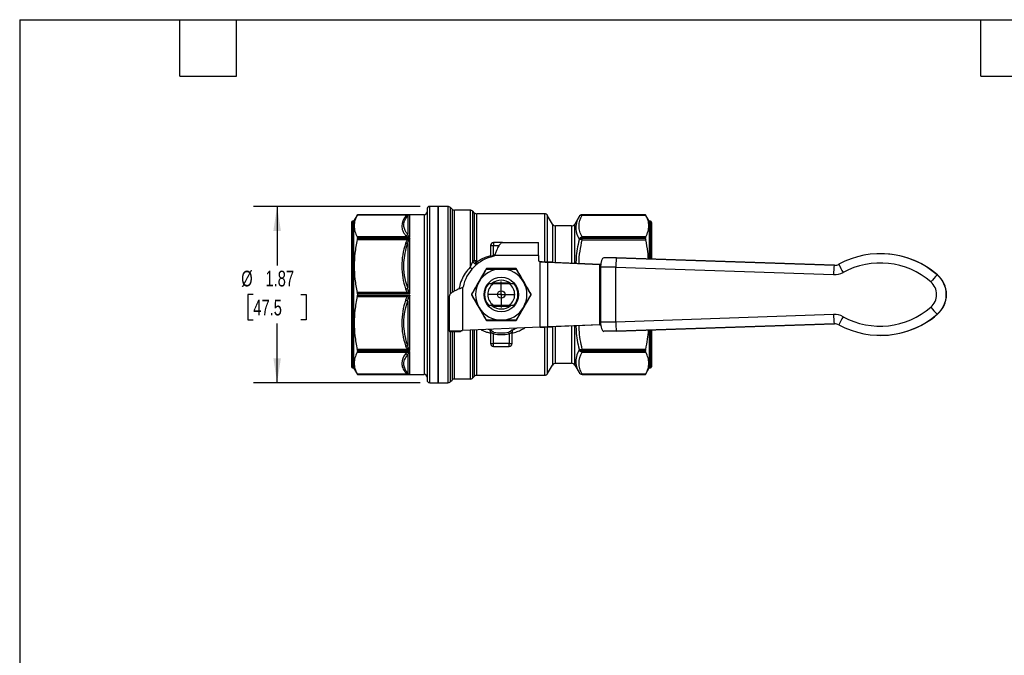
# Model space of a CAD drawing. Header units: inches. Extents: x 0.5 to 21.5, y 0.5 to 16.5.
# Tile 6 of 11: x 0.5 to 10.9, y 9.8 to 16.5. Entities that reach past the tile are written whole.
import ezdxf

# ---------------------------------------------------------------- set-up
doc = ezdxf.new("R2010")
doc.units = ezdxf.units.IN
doc.header["$LTSCALE"] = 2
doc.header["$MEASUREMENT"] = 0
doc.linetypes.add('SLD-Center', pattern=[0.75, 0.6, -0.05, 0.05, -0.05])
doc.linetypes.add('SLD-Solid', pattern=[0])
doc.layers.add('CENTER', color=40, linetype='SLD-Center')
doc.layers.add('DIMENSIONS', color=140, linetype='SLD-Solid', lineweight=25)
doc.layers.add('TEXT', color=140, linetype='SLD-Solid', lineweight=25)
doc.styles.add('SLDTEXTSTYLE0', font='TXT', dxfattribs={"width": 0.7})
doc.dimstyles.new('SLDDIMSTYLE0', dxfattribs={"dimtxt": 0.169922, "dimasz": 0.26, "dimexe": 0, "dimexo": 0.0625, "dimgap": 0.04248, "dimtad": 0, "dimtih": 1, "dimtoh": 1, "dimrnd": 1e-09, "dimzin": 12, "dimdsep": 46, "dimtxsty": 'SLDTEXTSTYLE0', "dimsah": 1, "dimcen": 0.09, "dimadec": 0, "dimazin": 3, "dimtfac": 1, "dimtofl": 0, "dimtmove": 0, "dimatfit": 3, "dimfxl": 0, "dimfrac": 2, "dimtolj": 1, "dimtzin": 12, "dimarcsym": 0})

# ---------------------------------------------------------------- blocks, each defined once
blk = doc.blocks.new('_D_6')
at = {"layer": 'DIMENSIONS'}
for p, q in [((4.751, 14.519), (2.982, 14.519)), ((3.232, 14.519), (3.232, 13.892)), ((2.979, 13.584), (2.922, 13.584)), ((2.922, 13.584), (2.922, 13.314)), ((3.484, 13.584), (3.541, 13.584)), ((3.541, 13.584), (3.541, 13.314)), ((2.922, 13.314), (2.979, 13.314)), ((3.232, 12.649), (3.232, 13.276)), ((3.541, 13.314), (3.484, 13.314)), ((4.751, 12.649), (2.982, 12.649))]:
    blk.add_line(p, q, dxfattribs=at)
for points in [[(3.232, 14.519), (3.192, 14.259), (3.272, 14.259)], [(3.232, 12.649), (3.272, 12.909), (3.192, 12.909)]]:
    blk.add_solid(points, dxfattribs=at)
at = {"layer": 'DIMENSIONS', "char_height": 0.1667, "attachment_point": 1, "style": 'SLDTEXTSTYLE0'}
for s, insert in [('%%c', (2.851, 13.837)), ('1.87', (3.108, 13.837)), ('47.5', (2.979, 13.529))]:
    blk.add_mtext(s, dxfattribs=dict(at, insert=insert))
blk = doc.blocks.new('SW_CENTERMARKSYMBOL_1')
at = {"layer": 'CENTER', "color": 0}
for p, q in [((0, 0.1), (0, 0.139)), ((-0.1, 0), (-0.139, 0)), ((0, 0), (-0.1, 0)), ((0, 0), (0, 0.1)), ((0, 0), (0, -0.1)), ((0, 0), (0.1, 0)), ((0.1, 0), (0.139, 0)), ((0, -0.1), (0, -0.139))]:
    blk.add_line(p, q, dxfattribs=at)

msp = doc.modelspace()

# ---------------------------------------------------------------- linework, layer by layer
for p, q in [((4.084, 14.43), (4.044, 14.361)), ((4.083, 14.428), (4.617, 14.428)), ((4.792, 14.43), (4.084, 14.43)), ((4.084, 14.43), (4.64, 14.43)), ((4.084, 14.43), (4.084, 14.43)), ((4.64, 14.188), (4.64, 14.43)), ((4.792, 14.43), (4.792, 12.737)), ((4.824, 14.491), (4.824, 12.676)), ((4.942, 14.519), (4.851, 14.519)), ((4.851, 12.649), (4.851, 14.519)), ((5.044, 14.519), (4.942, 14.519)), ((4.942, 14.519), (4.942, 13.584)), ((4.942, 13.942), (4.942, 14.519)), ((5.044, 14.519), (5.044, 12.649)), ((5.088, 14.491), (5.072, 14.507)), ((5.072, 13.593), (5.072, 14.507)), ((5.088, 14.491), (5.088, 13.606)), ((5.28, 14.479), (5.116, 14.479)), ((5.116, 13.622), (5.116, 14.479)), ((5.28, 14.479), (5.28, 13.873)), ((5.324, 14.452), (5.308, 14.468)), ((5.308, 13.937), (5.308, 14.468)), ((5.324, 14.452), (5.324, 13.947)), ((6.069, 14.44), (5.352, 14.44)), ((5.352, 13.942), (5.352, 14.44)), ((6.069, 14.44), (6.069, 13.929)), ((6.154, 14.332), (6.103, 14.42)), ((6.103, 13.928), (6.103, 14.42)), ((7.142, 14.43), (6.47, 14.43)), ((6.47, 14.427), (6.47, 14.43)), ((7.142, 14.43), (6.47, 14.43)), ((6.47, 14.43), (6.47, 14.43)), ((6.47, 14.427), (7.144, 14.427)), ((7.182, 14.361), (7.142, 14.43)), ((7.142, 14.43), (7.142, 14.43)), ((4.021, 14.35), (4.021, 12.818)), ((4.044, 14.361), (4.032, 14.361)), ((4.032, 14.361), (4.032, 12.806)), ((4.044, 14.361), (4.044, 12.806)), ((4.618, 14.418), (4.618, 14.223)), ((6.154, 14.332), (6.154, 13.928)), ((6.436, 14.411), (6.39, 14.332)), ((6.39, 13.917), (6.39, 14.332)), ((6.436, 14.411), (6.436, 14.411)), ((7.194, 14.361), (7.182, 14.361)), ((7.182, 14.361), (7.182, 13.962)), ((7.194, 14.361), (7.194, 13.961)), ((7.206, 14.35), (7.206, 13.961)), ((6.356, 14.312), (6.188, 14.312)), ((6.188, 13.925), (6.188, 14.312)), ((6.356, 14.312), (6.356, 13.919)), ((4.617, 14.195), (4.083, 14.195)), ((4.083, 14.167), (4.617, 14.167)), ((4.084, 14.188), (4.084, 14.177)), ((4.64, 14.188), (4.084, 14.188)), ((4.084, 14.177), (4.64, 14.177)), ((4.618, 14.124), (4.618, 13.654)), ((4.64, 13.592), (4.64, 14.177)), ((5.529, 14.135), (5.529, 14.103)), ((5.624, 14.135), (5.529, 14.135)), ((5.624, 14.135), (6.005, 14.135)), ((6.005, 13.997), (6.005, 14.135)), ((6.436, 14.173), (6.436, 14.164)), ((6.47, 14.187), (6.47, 14.195)), ((7.144, 14.195), (6.47, 14.195)), ((6.47, 14.178), (6.47, 14.187)), ((6.47, 14.187), (7.142, 14.187)), ((6.47, 14.165), (6.47, 14.178)), ((7.142, 14.178), (6.47, 14.178)), ((6.47, 14.165), (7.144, 14.165)), ((7.142, 14.178), (7.142, 14.187)), ((5.497, 14.103), (5.497, 13.983)), ((5.497, 14.103), (5.529, 14.103)), ((5.529, 14.001), (5.529, 14.103)), ((5.529, 14.103), (5.587, 14.103)), ((5.54, 14.003), (5.529, 14.001)), ((9.637, 14.017), (9.634, 14.017)), ((4.942, 12.649), (4.942, 13.942)), ((5.532, 13.99), (5.538, 13.997)), ((6.005, 13.997), (5.538, 13.997)), ((6.005, 13.997), (6.005, 13.95)), ((6.022, 13.237), (6.022, 13.93)), ((6.023, 13.93), (6.024, 13.93)), ((6.16, 13.927), (6.101, 13.927)), ((6.101, 13.927), (6.657, 13.904)), ((6.101, 13.927), (6.101, 13.241)), ((6.16, 13.927), (6.665, 13.906)), ((6.666, 13.904), (6.657, 13.904)), ((6.657, 13.263), (6.657, 13.904)), ((6.657, 13.904), (6.665, 13.904)), ((6.831, 13.974), (6.701, 13.974)), ((9.144, 13.894), (6.831, 13.974)), ((6.834, 13.974), (6.831, 13.974)), ((6.834, 13.974), (9.147, 13.894)), ((6.828, 13.875), (6.664, 13.875)), ((6.664, 13.875), (6.664, 13.292)), ((6.828, 13.292), (6.828, 13.875)), ((6.828, 13.875), (9.138, 13.796)), ((9.147, 13.894), (9.144, 13.894)), ((9.147, 13.894), (9.151, 13.894)), ((5.702, 13.706), (5.52, 13.706)), ((5.697, 13.698), (5.526, 13.698)), ((10.24, 13.793), (10.238, 13.793)), ((4.617, 13.604), (4.083, 13.604)), ((4.64, 13.592), (4.084, 13.592)), ((4.084, 13.592), (4.084, 13.576)), ((5.198, 13.657), (5.205, 13.663)), ((5.198, 13.657), (5.198, 13.201)), ((4.083, 13.564), (4.617, 13.564)), ((4.084, 13.576), (4.64, 13.576)), ((4.618, 13.513), (4.618, 13.044)), ((4.64, 12.991), (4.64, 13.576)), ((4.942, 13.584), (4.942, 12.649)), ((5.06, 13.196), (5.06, 13.571)), ((5.52, 13.461), (5.702, 13.461)), ((5.526, 13.47), (5.697, 13.47)), ((6.828, 13.292), (6.664, 13.292)), ((9.138, 13.372), (6.828, 13.292)), ((6.831, 13.194), (9.144, 13.274)), ((9.147, 13.274), (6.834, 13.194)), ((9.144, 13.274), (9.147, 13.274)), ((9.151, 13.274), (9.147, 13.274)), ((10.24, 13.375), (10.238, 13.375)), ((5.178, 13.196), (5.06, 13.196)), ((5.06, 13.196), (5.06, 13.19)), ((5.178, 13.19), (5.06, 13.19)), ((5.072, 12.66), (5.072, 13.19)), ((5.088, 13.19), (5.088, 12.677)), ((5.116, 12.688), (5.116, 13.19)), ((5.178, 13.196), (5.178, 13.19)), ((6.022, 13.237), (5.198, 13.201)), ((5.28, 13.205), (5.28, 12.688)), ((5.308, 12.7), (5.308, 13.206)), ((5.324, 13.207), (5.324, 12.716)), ((5.352, 12.727), (5.352, 13.208)), ((5.488, 13.21), (5.478, 13.213)), ((5.497, 13.184), (5.497, 13.064)), ((5.529, 13.064), (5.529, 13.167)), ((5.694, 13.167), (5.694, 13.064)), ((5.725, 13.064), (5.725, 13.184)), ((6.023, 13.237), (6.024, 13.237)), ((6.069, 13.238), (6.069, 12.727)), ((6.657, 13.263), (6.101, 13.241)), ((6.101, 13.241), (6.16, 13.241)), ((6.103, 12.747), (6.103, 13.239)), ((6.154, 13.24), (6.154, 12.836)), ((6.665, 13.261), (6.16, 13.241)), ((6.188, 12.855), (6.188, 13.242)), ((6.356, 13.249), (6.356, 12.855)), ((6.39, 12.836), (6.39, 13.25)), ((6.657, 13.263), (6.666, 13.264)), ((6.665, 13.263), (6.657, 13.263)), ((6.831, 13.194), (6.701, 13.194)), ((6.834, 13.194), (6.831, 13.194)), ((7.182, 13.206), (7.182, 12.806)), ((7.194, 13.206), (7.194, 12.806)), ((7.206, 13.207), (7.206, 12.818)), ((5.497, 13.064), (5.529, 13.064)), ((5.694, 13.064), (5.529, 13.064)), ((5.529, 13.033), (5.529, 13.064)), ((5.694, 13.064), (5.725, 13.064)), ((5.694, 13.033), (5.694, 13.064)), ((9.634, 13.151), (9.637, 13.151)), ((4.617, 13.001), (4.083, 13.001)), ((4.083, 12.973), (4.617, 12.973)), ((4.084, 12.991), (4.084, 12.979)), ((4.64, 12.991), (4.084, 12.991)), ((4.084, 12.979), (4.64, 12.979)), ((4.64, 12.737), (4.64, 12.979)), ((5.529, 13.033), (5.694, 13.033)), ((6.436, 13.004), (6.436, 12.995)), ((7.144, 13.002), (6.47, 13.002)), ((6.47, 12.99), (6.47, 13.002)), ((6.47, 12.99), (7.142, 12.99)), ((6.47, 12.981), (6.47, 12.99)), ((6.47, 12.972), (6.47, 12.981)), ((7.142, 12.981), (6.47, 12.981)), ((6.47, 12.972), (7.144, 12.972)), ((7.142, 12.981), (7.142, 12.99)), ((4.618, 12.944), (4.618, 12.75)), ((6.188, 12.855), (6.356, 12.855)), ((4.032, 12.806), (4.044, 12.806)), ((4.044, 12.806), (4.084, 12.737)), ((6.103, 12.747), (6.154, 12.836)), ((6.39, 12.836), (6.436, 12.757)), ((6.436, 12.757), (6.436, 12.757)), ((7.142, 12.737), (7.182, 12.806)), ((7.182, 12.806), (7.194, 12.806)), ((4.617, 12.74), (4.083, 12.74)), ((4.084, 12.737), (4.792, 12.737)), ((4.084, 12.737), (4.084, 12.737)), ((4.64, 12.737), (4.084, 12.737)), ((4.851, 12.649), (4.942, 12.649)), ((4.942, 12.649), (5.044, 12.649)), ((5.072, 12.66), (5.088, 12.677)), ((5.116, 12.688), (5.28, 12.688)), ((5.308, 12.7), (5.324, 12.716)), ((5.352, 12.727), (6.069, 12.727)), ((7.144, 12.74), (6.47, 12.74)), ((6.47, 12.737), (6.47, 12.74)), ((6.47, 12.737), (7.142, 12.737)), ((6.47, 12.737), (7.142, 12.737)), ((6.47, 12.737), (6.47, 12.737)), ((7.142, 12.737), (7.142, 12.737))]:
    msp.add_line(p, q)
at = {"flags": 128}
msp.add_lwpolyline([(5.777, 13.226), (5.776, 13.226), (5.735, 13.21)], dxfattribs=at)
for radius in [0.183, 0.0394, 0.00511]:
    msp.add_circle((5.611, 13.584), radius)
for centre, radius, start, end in [((4.792, 14.462), 0.0315, 270, 360), ((4.851, 14.491), 0.0276, 90, 180), ((5.044, 14.479), 0.0394, 45, 90), ((5.116, 14.519), 0.0394, 225, 270), ((5.28, 14.44), 0.0394, 45, 90), ((5.352, 14.479), 0.0394, 225, 270), ((6.069, 14.401), 0.0394, 30, 90), ((6.47, 14.391), 0.0394, 90, 150), ((6.47, 14.391), 0.0394, 89.9997, 149.9988), ((4.032, 14.35), 0.0118, 90, 180), ((6.188, 14.352), 0.0394, 210, 270), ((6.356, 14.352), 0.0394, 270, 330), ((7.194, 14.35), 0.0118, 360, 90), ((5.529, 14.103), 0.0315, 90, 180), ((6.468, 14.143), 0.044, 87.621, 137.1048), ((6.468, 14.133), 0.0444, 87.564, 136.5377), ((9.634, 13.093), 0.924, 49.2284, 118.3919), ((9.637, 13.093), 0.924, 49.2303, 89.9978), ((5.611, 13.584), 0.413, 100.9806, 169.0194), ((6.025, 13.95), 0.0197, 180, 262.7877), ((9.148, 13.992), 0.0983, 268.0225, 298.3928), ((9.891, 14.2), 0.756, 202.8996, 210.2473), ((9.631, 13.093), 0.826, 49.2287, 118.3917), ((5.611, 13.584), 0.272, 90, 150), ((5.457, 13.852), 0.00787, 90, 150), ((5.611, 13.584), 0.272, 30, 90), ((5.766, 13.852), 0.00787, 30, 90), ((9.849, 13.796), 0.712, 172.0561, 180.0016), ((9.144, 13.992), 0.197, 268.0225, 298.3928), ((5.611, 13.584), 0.272, 150, 210), ((5.611, 13.584), 0.177, 139.7251, 220.2749), ((5.611, 13.584), 0.143, 126.7637, 233.2363), ((5.611, 13.584), 0.153, 48.784, 131.0207), ((5.611, 13.584), 0.143, 306.7637, 53.2363), ((5.611, 13.584), 0.177, 319.7251, 40.2749), ((5.611, 13.584), 0.272, 330, 30), ((10.952, 13.076), 1.012, 134.9357, 140.6376), ((10.054, 13.584), 0.177, 310.7732, 49.2268), ((10.058, 13.584), 0.276, 310.7739, 49.2261), ((10.06, 13.584), 0.276, 310.7739, 49.2261), ((5.302, 13.584), 0.00787, 150, 210), ((5.92, 13.584), 0.00787, 330, 30), ((5.611, 13.584), 0.272, 210, 270), ((5.611, 13.584), 0.153, 229.4584, 310.4602), ((5.611, 13.584), 0.272, 270, 330), ((9.631, 14.075), 0.826, 241.608, 310.7716), ((10.952, 14.091), 1.012, 219.3624, 225.0643), ((5.457, 13.316), 0.00787, 210, 270), ((5.766, 13.316), 0.00787, 270, 330), ((9.144, 13.176), 0.197, 61.6072, 91.9775), ((9.849, 13.372), 0.712, 179.9984, 187.9439), ((9.148, 13.175), 0.0983, 61.6072, 91.9775), ((9.634, 14.075), 0.924, 241.6081, 310.7716), ((9.891, 12.968), 0.756, 149.7527, 157.1004), ((9.637, 14.075), 0.924, 270.0022, 310.7697), ((5.611, 13.584), 0.425, 258.7877, 281.2123), ((5.611, 13.584), 0.407, 258.7877, 281.2123), ((5.529, 13.064), 0.0315, 180, 270), ((5.694, 13.064), 0.0315, 270, 0), ((6.468, 13.034), 0.0444, 223.4623, 272.436), ((6.468, 13.025), 0.044, 222.8952, 272.379), ((6.188, 12.816), 0.0394, 90, 150), ((6.356, 12.816), 0.0394, 30, 90), ((4.032, 12.818), 0.0118, 180, 270), ((6.47, 12.777), 0.0394, 210, 270), ((6.47, 12.777), 0.0394, 210.0012, 270.0003), ((7.194, 12.818), 0.0118, 270, 0), ((4.792, 12.706), 0.0315, 0, 90), ((4.851, 12.676), 0.0276, 180, 270), ((5.044, 12.688), 0.0394, 270, 315), ((5.116, 12.649), 0.0394, 90, 135), ((5.28, 12.727), 0.0394, 270, 315), ((5.352, 12.688), 0.0394, 90, 135), ((6.069, 12.767), 0.0394, 270, 330)]:
    msp.add_arc(centre, radius, start, end)
for centre, ratio, start_param, end_param in [((6.701, 13.875), 0.377152, 0, 1.570796), ((6.831, 13.875), 0.034879, 0, 1.570796), ((6.701, 13.292), 0.377152, 1.570796, 3.141593), ((6.831, 13.292), 0.034879, 1.570796, 3.141593)]:
    msp.add_ellipse(centre, major_axis=(0, 0.0985), ratio=ratio, start_param=start_param, end_param=end_param)
for points, knots in [([(4.083, 14.428), (4.071, 14.407), (4.063, 14.387), (4.053, 14.349), (4.05, 14.33), (4.05, 14.293), (4.053, 14.274), (4.063, 14.235), (4.071, 14.216), (4.083, 14.195)], [0, 0, 0, 0, 0.25, 0.25, 0.5, 0.5, 0.75, 0.75, 1, 1, 1, 1]), ([(4.64, 14.43), (4.64, 14.43), (4.64, 14.43), (4.632, 14.43), (4.625, 14.429), (4.617, 14.428)], [-0.08395482, -0.08395482, -0.08395482, -0.08395482, -0.08246334, -0.08246334, 0, 0, 0, 0]), ([(4.629, 14.428), (4.632, 14.429), (4.636, 14.43), (4.64, 14.43), (4.64, 14.43), (4.64, 14.43)], [-0.08395482, -0.08395482, -0.08395482, -0.08395482, -0.00149148, -0.00149148, 0, 0, 0, 0]), ([(6.47, 14.195), (6.459, 14.214), (6.45, 14.234), (6.439, 14.272), (6.436, 14.292), (6.436, 14.35), (6.448, 14.389), (6.47, 14.427)], [0, 0, 0, 0, 0.25, 0.25, 0.5, 0.5, 1, 1, 1, 1]), ([(7.144, 14.195), (7.155, 14.216), (7.163, 14.236), (7.174, 14.274), (7.176, 14.293), (7.176, 14.33), (7.174, 14.349), (7.163, 14.387), (7.155, 14.407), (7.144, 14.427)], [0, 0, 0, 0, 0.25, 0.25, 0.5, 0.5, 0.75, 0.75, 1, 1, 1, 1]), ([(4.595, 14.411), (4.57, 14.379), (4.555, 14.345), (4.555, 14.294), (4.558, 14.277), (4.572, 14.244), (4.583, 14.227), (4.595, 14.211)], [0, 0, 0, 0, 0.5, 0.5, 0.75, 0.75, 1, 1, 1, 1]), ([(4.618, 14.223), (4.596, 14.25), (4.562, 14.314), (4.588, 14.381), (4.618, 14.418)], [0, 0, 0, 0, 0.575193, 1.342116, 1.342116, 1.342116, 1.342116]), ([(6.436, 14.411), (6.411, 14.367), (6.389, 14.288), (6.417, 14.207), (6.436, 14.173)], [0, 0, 0, 0, 0.88516, 1.54903, 1.54903, 1.54903, 1.54903]), ([(4.083, 14.167), (4.071, 14.116), (4.063, 14.069), (4.053, 13.976), (4.05, 13.93), (4.05, 13.84), (4.053, 13.795), (4.063, 13.702), (4.071, 13.654), (4.083, 13.604)], [0, 0, 0, 0, 0.25, 0.25, 0.5, 0.5, 0.75, 0.75, 1, 1, 1, 1]), ([(4.595, 14.126), (4.583, 14.087), (4.572, 14.047), (4.558, 13.967), (4.555, 13.926), (4.555, 13.803), (4.57, 13.722), (4.595, 13.644)], [0, 0, 0, 0, 0.25, 0.25, 0.5, 0.5, 1, 1, 1, 1]), ([(4.618, 13.654), (4.588, 13.741), (4.562, 13.9), (4.596, 14.059), (4.618, 14.124)], [0, 0, 0, 0, 0.766914, 1.3421, 1.3421, 1.3421, 1.3421]), ([(4.617, 14.195), (4.625, 14.193), (4.632, 14.191), (4.64, 14.188), (4.64, 14.188), (4.64, 14.188)], [-0.00149148, -0.00149148, -0.00149148, -0.00149148, 0.08097186, 0.08097186, 0.08246334, 0.08246334, 0.08246334, 0.08246334]), ([(4.64, 14.177), (4.64, 14.176), (4.64, 14.176), (4.632, 14.174), (4.625, 14.17), (4.617, 14.167)], [-0.08395478, -0.08395478, -0.08395478, -0.08395478, -0.08246738, -0.08246738, 0, 0, 0, 0]), ([(4.64, 14.188), (4.64, 14.188), (4.64, 14.188), (4.636, 14.194), (4.632, 14.198), (4.629, 14.202)], [-0.00149148, -0.00149148, -0.00149148, -0.00149148, 0, 0, 0.08246334, 0.08246334, 0.08246334, 0.08246334]), ([(4.629, 14.159), (4.632, 14.165), (4.636, 14.171), (4.64, 14.176), (4.64, 14.176), (4.64, 14.177)], [-0.08395478, -0.08395478, -0.08395478, -0.08395478, -0.0014874, -0.0014874, 0, 0, 0, 0]), ([(5.624, 14.135), (5.62, 14.135), (5.616, 14.134), (5.605, 14.128), (5.597, 14.12), (5.582, 14.097), (5.574, 14.083), (5.562, 14.056), (5.557, 14.044), (5.548, 14.021), (5.543, 14.009), (5.538, 13.997)], [0, 0, 0, 0, 0.0789561, 0.0789561, 0.2372305, 0.2372305, 0.3954967, 0.3954967, 0.494179, 0.494179, 0.5928616, 0.5928616, 0.5928616, 0.5928616]), ([(6.436, 14.164), (6.429, 14.132), (6.416, 14.069), (6.405, 13.986), (6.404, 13.936), (6.403, 13.917)], [0, 0, 0, 0, 0.393608, 0.774694, 1, 1, 1, 1]), ([(6.436, 13.916), (6.436, 13.917), (6.436, 13.959), (6.445, 14.043), (6.462, 14.124), (6.47, 14.165)], [0, 0, 0, 0, 0.014617, 0.50743, 1, 1, 1, 1]), ([(7.172, 13.962), (7.171, 13.988), (7.167, 14.056), (7.153, 14.123), (7.144, 14.165)], [0, 0, 0, 0, 0.372033, 1, 1, 1, 1]), ([(5.308, 13.937), (5.31, 13.933), (5.314, 13.925), (5.323, 13.916), (5.333, 13.908), (5.341, 13.903), (5.347, 13.902), (5.348, 13.901)], [0, 0, 0, 0, 0.225839, 0.451655, 0.677611, 0.903651, 1, 1, 1, 1]), ([(5.339, 13.922), (5.344, 13.919), (5.351, 13.913), (5.358, 13.911), (5.36, 13.91)], [0, 0, 0, 0, 0.671371, 1, 1, 1, 1]), ([(5.497, 13.993), (5.482, 13.989), (5.449, 13.981), (5.402, 13.961), (5.371, 13.942), (5.355, 13.933)], [0, 0, 0, 0, 0.301116, 0.649303, 1, 1, 1, 1]), ([(5.372, 13.918), (5.37, 13.919), (5.365, 13.923), (5.359, 13.929), (5.355, 13.933)], [0, 0, 0, 0, 0.318468, 1, 1, 1, 1]), ([(5.497, 13.983), (5.497, 13.983), (5.497, 13.983), (5.498, 13.984), (5.498, 13.984), (5.5, 13.985), (5.501, 13.986), (5.504, 13.988), (5.506, 13.99), (5.511, 13.992), (5.516, 13.995), (5.523, 13.998), (5.527, 14), (5.529, 14.001)], [0, 0, 0, 0, 0.057843, 0.119076, 0.18402, 0.252946, 0.32608, 0.40361, 0.485695, 0.58314, 0.744014, 0.889714, 1, 1, 1, 1]), ([(5.529, 14.001), (5.529, 13.998), (5.53, 13.993), (5.531, 13.99), (5.531, 13.989)], [0, 0, 0, 0, 0.795735, 1, 1, 1, 1]), ([(6.023, 13.93), (6.023, 13.93), (6.023, 13.93), (6.023, 13.93), (6.022, 13.93), (6.022, 13.93)], [0, 0, 0, 0, 0.001719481, 0.001719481, 0.003444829, 0.003444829, 0.003444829, 0.003444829]), ([(6.022, 13.93), (6.023, 13.93), (6.023, 13.93), (6.024, 13.93), (6.024, 13.93), (6.024, 13.93)], [0, 0, 0, 0, 0.003036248, 0.003036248, 0.006077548, 0.006077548, 0.006077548, 0.006077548]), ([(6.101, 13.927), (6.089, 13.927), (6.077, 13.928), (6.05, 13.929), (6.037, 13.93), (6.023, 13.93)], [0, 0, 0, 0, 0.1032592, 0.1032592, 0.2065183, 0.2065183, 0.2065183, 0.2065183]), ([(6.024, 13.93), (6.048, 13.93), (6.072, 13.929), (6.117, 13.928), (6.139, 13.927), (6.16, 13.927)], [0, 0, 0, 0, 0.1805755, 0.1805755, 0.361151, 0.361151, 0.361151, 0.361151]), ([(5.28, 13.873), (5.262, 13.853), (5.226, 13.813), (5.189, 13.741), (5.169, 13.683), (5.164, 13.65), (5.163, 13.643)], [0, 0, 0, 0, 0.311333, 0.616898, 0.922602, 1, 1, 1, 1]), ([(5.28, 13.873), (5.285, 13.869), (5.294, 13.862), (5.301, 13.858), (5.304, 13.857)], [0, 0, 0, 0, 0.582435, 1, 1, 1, 1]), ([(5.45, 13.855), (5.425, 13.812), (5.399, 13.767), (5.359, 13.699), (5.346, 13.676), (5.321, 13.632), (5.308, 13.609), (5.295, 13.588)], [0, 0, 0, 0, 0.5, 0.5, 0.75, 0.75, 1, 1, 1, 1]), ([(5.455, 13.855), (5.453, 13.855), (5.451, 13.856), (5.45, 13.856), (5.45, 13.855)], [0, 0, 0, 0, 0.571429, 1, 1, 1, 1]), ([(5.457, 13.859), (5.456, 13.859), (5.455, 13.859), (5.455, 13.856), (5.455, 13.855)], [0, 0, 0, 0, 0.428571, 1, 1, 1, 1]), ([(5.455, 13.855), (5.498, 13.855), (5.551, 13.855), (5.604, 13.855), (5.611, 13.855)], [0, 0, 0, 0, 0.3413648, 0.3982853, 0.3982853, 0.3982853, 0.3982853]), ([(5.766, 13.859), (5.716, 13.859), (5.663, 13.859), (5.585, 13.859), (5.559, 13.859), (5.507, 13.859), (5.482, 13.859), (5.457, 13.859)], [0, 0, 0, 0, 0.5, 0.5, 0.75, 0.75, 1, 1, 1, 1]), ([(5.768, 13.855), (5.768, 13.856), (5.767, 13.859), (5.766, 13.859), (5.766, 13.859)], [0, 0, 0, 0, 0.571429, 1, 1, 1, 1]), ([(5.773, 13.855), (5.772, 13.856), (5.771, 13.856), (5.769, 13.855), (5.768, 13.855)], [0, 0, 0, 0, 0.428571, 1, 1, 1, 1]), ([(5.768, 13.855), (5.79, 13.817), (5.816, 13.772), (5.843, 13.726), (5.846, 13.72)], [0, 0, 0, 0, 0.3413709, 0.3982656, 0.3982656, 0.3982656, 0.3982656]), ([(5.927, 13.588), (5.902, 13.631), (5.876, 13.676), (5.837, 13.744), (5.824, 13.767), (5.798, 13.812), (5.785, 13.834), (5.773, 13.855)], [0, 0, 0, 0, 0.5, 0.5, 0.75, 0.75, 1, 1, 1, 1]), ([(5.298, 13.584), (5.32, 13.622), (5.346, 13.667), (5.372, 13.713), (5.376, 13.72)], [0, 0, 0, 0, 0.3413648, 0.3982853, 0.3982853, 0.3982853, 0.3982853]), ([(4.617, 13.604), (4.625, 13.6), (4.632, 13.596), (4.64, 13.592), (4.64, 13.592), (4.64, 13.592)], [-0.0014874, -0.0014874, -0.0014874, -0.0014874, 0.08097998, 0.08097998, 0.08246738, 0.08246738, 0.08246738, 0.08246738]), ([(4.64, 13.592), (4.64, 13.592), (4.64, 13.592), (4.636, 13.6), (4.632, 13.607), (4.629, 13.615)], [-0.0014874, -0.0014874, -0.0014874, -0.0014874, 0, 0, 0.08246738, 0.08246738, 0.08246738, 0.08246738]), ([(5.198, 13.657), (5.188, 13.653), (5.179, 13.649), (5.15, 13.638), (5.132, 13.63), (5.101, 13.615), (5.088, 13.607), (5.072, 13.595), (5.068, 13.59), (5.062, 13.581), (5.06, 13.576), (5.06, 13.571)], [0, 0, 0, 0, 0.0789561, 0.0789561, 0.2372305, 0.2372305, 0.3954967, 0.3954967, 0.494179, 0.494179, 0.5928616, 0.5928616, 0.5928616, 0.5928616]), ([(5.295, 13.588), (5.295, 13.587), (5.295, 13.586), (5.297, 13.585), (5.298, 13.584)], [0, 0, 0, 0, 0.428571, 1, 1, 1, 1]), ([(5.924, 13.584), (5.925, 13.585), (5.927, 13.586), (5.927, 13.587), (5.927, 13.588)], [0, 0, 0, 0, 0.571429, 1, 1, 1, 1]), ([(4.083, 13.564), (4.071, 13.514), (4.063, 13.466), (4.053, 13.373), (4.05, 13.328), (4.05, 13.237), (4.053, 13.192), (4.063, 13.099), (4.071, 13.051), (4.083, 13.001)], [0, 0, 0, 0, 0.25, 0.25, 0.5, 0.5, 0.75, 0.75, 1, 1, 1, 1]), ([(4.595, 13.524), (4.57, 13.446), (4.555, 13.364), (4.555, 13.242), (4.558, 13.201), (4.572, 13.12), (4.583, 13.08), (4.595, 13.041)], [0, 0, 0, 0, 0.5, 0.5, 0.75, 0.75, 1, 1, 1, 1]), ([(4.618, 13.044), (4.596, 13.109), (4.562, 13.267), (4.588, 13.427), (4.618, 13.513)], [0, 0, 0, 0, 0.575193, 1.342116, 1.342116, 1.342116, 1.342116]), ([(4.64, 13.576), (4.64, 13.576), (4.64, 13.575), (4.632, 13.571), (4.625, 13.568), (4.617, 13.564)], [-0.08395482, -0.08395482, -0.08395482, -0.08395482, -0.08246334, -0.08246334, 0, 0, 0, 0]), ([(4.629, 13.553), (4.632, 13.56), (4.636, 13.568), (4.64, 13.575), (4.64, 13.575), (4.64, 13.576)], [-0.08395482, -0.08395482, -0.08395482, -0.08395482, -0.00149148, -0.00149148, 0, 0, 0, 0]), ([(5.298, 13.584), (5.297, 13.583), (5.295, 13.581), (5.295, 13.58), (5.295, 13.58)], [0, 0, 0, 0, 0.571429, 1, 1, 1, 1]), ([(5.295, 13.58), (5.32, 13.536), (5.346, 13.491), (5.386, 13.423), (5.399, 13.401), (5.424, 13.356), (5.437, 13.334), (5.45, 13.312)], [0, 0, 0, 0, 0.5, 0.5, 0.75, 0.75, 1, 1, 1, 1]), ([(5.773, 13.312), (5.798, 13.356), (5.824, 13.401), (5.863, 13.469), (5.876, 13.491), (5.902, 13.536), (5.915, 13.558), (5.927, 13.58)], [0, 0, 0, 0, 0.5, 0.5, 0.75, 0.75, 1, 1, 1, 1]), ([(5.924, 13.584), (5.903, 13.546), (5.877, 13.5), (5.85, 13.455), (5.846, 13.448)], [0, 0, 0, 0, 0.3413648, 0.3982853, 0.3982853, 0.3982853, 0.3982853]), ([(5.927, 13.58), (5.927, 13.58), (5.927, 13.581), (5.925, 13.583), (5.924, 13.584)], [0, 0, 0, 0, 0.428571, 1, 1, 1, 1]), ([(5.455, 13.313), (5.433, 13.35), (5.406, 13.396), (5.38, 13.441), (5.376, 13.448)], [0, 0, 0, 0, 0.3413709, 0.3982656, 0.3982656, 0.3982656, 0.3982656]), ([(5.45, 13.312), (5.45, 13.312), (5.451, 13.311), (5.453, 13.312), (5.455, 13.313)], [0, 0, 0, 0, 0.428571, 1, 1, 1, 1]), ([(5.455, 13.313), (5.455, 13.311), (5.455, 13.309), (5.456, 13.308), (5.457, 13.308)], [0, 0, 0, 0, 0.571429, 1, 1, 1, 1]), ([(5.457, 13.308), (5.507, 13.308), (5.559, 13.308), (5.637, 13.308), (5.663, 13.308), (5.715, 13.308), (5.741, 13.308), (5.766, 13.308)], [0, 0, 0, 0, 0.5, 0.5, 0.75, 0.75, 1, 1, 1, 1]), ([(5.768, 13.313), (5.724, 13.312), (5.672, 13.312), (5.619, 13.312), (5.611, 13.312)], [0, 0, 0, 0, 0.3413648, 0.3982853, 0.3982853, 0.3982853, 0.3982853]), ([(5.766, 13.308), (5.766, 13.308), (5.767, 13.309), (5.768, 13.311), (5.768, 13.313)], [0, 0, 0, 0, 0.428571, 1, 1, 1, 1]), ([(5.768, 13.313), (5.769, 13.312), (5.771, 13.311), (5.772, 13.312), (5.773, 13.312)], [0, 0, 0, 0, 0.571429, 1, 1, 1, 1]), ([(5.06, 13.196), (5.06, 13.196), (5.061, 13.197), (5.066, 13.197), (5.073, 13.198), (5.093, 13.198), (5.106, 13.199), (5.132, 13.2), (5.144, 13.2), (5.17, 13.2), (5.184, 13.201), (5.198, 13.201)], [0, 0, 0, 0, 0.0682739, 0.0682739, 0.2050778, 0.2050778, 0.3418748, 0.3418748, 0.4465485, 0.4465485, 0.5512219, 0.5512219, 0.5512219, 0.5512219]), ([(5.399, 13.21), (5.4, 13.209), (5.418, 13.199), (5.45, 13.187), (5.483, 13.178), (5.497, 13.174)], [0, 0, 0, 0, 0.051395, 0.571934, 1, 1, 1, 1]), ([(5.497, 13.184), (5.497, 13.191), (5.495, 13.197), (5.488, 13.208), (5.482, 13.212), (5.476, 13.214)], [0, 0, 0, 0, 0.5, 0.5, 1, 1, 1, 1]), ([(5.532, 13.185), (5.528, 13.186), (5.524, 13.188), (5.517, 13.192), (5.514, 13.195), (5.503, 13.203), (5.496, 13.207), (5.488, 13.21)], [0, 0, 0, 0, 0.25, 0.25, 0.5, 0.5, 1, 1, 1, 1]), ([(5.529, 13.167), (5.527, 13.167), (5.525, 13.168), (5.521, 13.17), (5.516, 13.173), (5.511, 13.175), (5.507, 13.177), (5.505, 13.179), (5.502, 13.181), (5.499, 13.183), (5.497, 13.184), (5.497, 13.184), (5.497, 13.184)], [0, 0, 0, 0, 0.069388, 0.154004, 0.253882, 0.413946, 0.50974, 0.514735, 0.655453, 0.782484, 0.896861, 1, 1, 1, 1]), ([(5.735, 13.21), (5.726, 13.207), (5.719, 13.203), (5.709, 13.195), (5.706, 13.192), (5.698, 13.188), (5.695, 13.186), (5.69, 13.185)], [0, 0, 0, 0, 0.5, 0.5, 0.75, 0.75, 1, 1, 1, 1]), ([(5.725, 13.184), (5.725, 13.184), (5.725, 13.184), (5.725, 13.184), (5.724, 13.183), (5.723, 13.182), (5.72, 13.181), (5.717, 13.178), (5.712, 13.175), (5.706, 13.172), (5.7, 13.169), (5.696, 13.167), (5.694, 13.167)], [0, 0, 0, 0, 0.056923, 0.115367, 0.175598, 0.237862, 0.351978, 0.485804, 0.576614, 0.744215, 0.888172, 1, 1, 1, 1]), ([(5.725, 13.174), (5.743, 13.179), (5.778, 13.189), (5.823, 13.208), (5.849, 13.224), (5.86, 13.23)], [0, 0, 0, 0, 0.3782854, 0.7448913, 1, 1, 1, 1]), ([(5.746, 13.214), (5.74, 13.212), (5.735, 13.208), (5.727, 13.197), (5.725, 13.191), (5.725, 13.184)], [0, 0, 0, 0, 0.5, 0.5, 1, 1, 1, 1]), ([(6.022, 13.237), (6.022, 13.237), (6.023, 13.237), (6.023, 13.237), (6.023, 13.237), (6.023, 13.237)], [0, 0, 0, 0, 0.001714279, 0.001714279, 0.003428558, 0.003428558, 0.003428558, 0.003428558]), ([(6.024, 13.237), (6.024, 13.237), (6.024, 13.237), (6.023, 13.237), (6.023, 13.237), (6.022, 13.237)], [0, 0, 0, 0, 0.002996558, 0.002996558, 0.005993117, 0.005993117, 0.005993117, 0.005993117]), ([(6.023, 13.237), (6.037, 13.238), (6.05, 13.239), (6.077, 13.24), (6.089, 13.24), (6.101, 13.241)], [0, 0, 0, 0, 0.1032592, 0.1032592, 0.2065183, 0.2065183, 0.2065183, 0.2065183]), ([(6.16, 13.241), (6.139, 13.24), (6.117, 13.24), (6.072, 13.239), (6.048, 13.238), (6.024, 13.237)], [0, 0, 0, 0, 0.1805755, 0.1805755, 0.361151, 0.361151, 0.361151, 0.361151]), ([(6.403, 13.251), (6.404, 13.232), (6.405, 13.182), (6.416, 13.099), (6.429, 13.036), (6.436, 13.004)], [0, 0, 0, 0, 0.223409, 0.605003, 1, 1, 1, 1]), ([(6.47, 13.002), (6.463, 13.037), (6.448, 13.106), (6.438, 13.19), (6.437, 13.238), (6.437, 13.252)], [0, 0, 0, 0, 0.41845, 0.837413, 1, 1, 1, 1]), ([(7.144, 13.002), (7.151, 13.038), (7.165, 13.106), (7.171, 13.174), (7.174, 13.205)], [0, 0, 0, 0, 0.535762, 1, 1, 1, 1]), ([(4.083, 12.973), (4.071, 12.952), (4.063, 12.932), (4.053, 12.894), (4.05, 12.875), (4.05, 12.838), (4.053, 12.819), (4.063, 12.78), (4.071, 12.761), (4.083, 12.74)], [0, 0, 0, 0, 0.25, 0.25, 0.5, 0.5, 0.75, 0.75, 1, 1, 1, 1]), ([(4.617, 13.001), (4.625, 12.997), (4.632, 12.994), (4.64, 12.991), (4.64, 12.991), (4.64, 12.991)], [-0.00149148, -0.00149148, -0.00149148, -0.00149148, 0.08097186, 0.08097186, 0.08246334, 0.08246334, 0.08246334, 0.08246334]), ([(4.64, 12.979), (4.64, 12.979), (4.64, 12.979), (4.632, 12.977), (4.625, 12.974), (4.617, 12.973)], [-0.08395478, -0.08395478, -0.08395478, -0.08395478, -0.08246738, -0.08246738, 0, 0, 0, 0]), ([(4.64, 12.991), (4.64, 12.991), (4.64, 12.991), (4.636, 12.997), (4.632, 13.003), (4.629, 13.009)], [-0.00149148, -0.00149148, -0.00149148, -0.00149148, 0, 0, 0.08246334, 0.08246334, 0.08246334, 0.08246334]), ([(4.629, 12.965), (4.632, 12.969), (4.636, 12.974), (4.64, 12.979), (4.64, 12.979), (4.64, 12.979)], [-0.08395478, -0.08395478, -0.08395478, -0.08395478, -0.0014874, -0.0014874, 0, 0, 0, 0]), ([(6.436, 12.995), (6.411, 12.949), (6.389, 12.868), (6.417, 12.79), (6.436, 12.757)], [0, 0, 0, 0, 0.88516, 1.54903, 1.54903, 1.54903, 1.54903]), ([(6.47, 12.74), (6.459, 12.759), (6.45, 12.779), (6.439, 12.817), (6.436, 12.837), (6.436, 12.895), (6.448, 12.934), (6.47, 12.972)], [0, 0, 0, 0, 0.25, 0.25, 0.5, 0.5, 1, 1, 1, 1]), ([(7.144, 12.74), (7.155, 12.761), (7.163, 12.781), (7.174, 12.819), (7.176, 12.838), (7.176, 12.875), (7.174, 12.894), (7.163, 12.932), (7.155, 12.952), (7.144, 12.972)], [0, 0, 0, 0, 0.25, 0.25, 0.5, 0.5, 0.75, 0.75, 1, 1, 1, 1]), ([(4.595, 12.956), (4.57, 12.924), (4.555, 12.89), (4.555, 12.839), (4.558, 12.822), (4.572, 12.789), (4.583, 12.773), (4.595, 12.756)], [0, 0, 0, 0, 0.5, 0.5, 0.75, 0.75, 1, 1, 1, 1]), ([(4.618, 12.75), (4.596, 12.777), (4.562, 12.843), (4.588, 12.909), (4.618, 12.944)], [0, 0, 0, 0, 0.575186, 1.3421, 1.3421, 1.3421, 1.3421]), ([(4.617, 12.74), (4.625, 12.738), (4.632, 12.737), (4.64, 12.737), (4.64, 12.737), (4.64, 12.737)], [-0.0014874, -0.0014874, -0.0014874, -0.0014874, 0.08097998, 0.08097998, 0.08246738, 0.08246738, 0.08246738, 0.08246738]), ([(4.64, 12.737), (4.64, 12.737), (4.64, 12.737), (4.636, 12.737), (4.632, 12.738), (4.629, 12.74)], [-0.0014874, -0.0014874, -0.0014874, -0.0014874, 0, 0, 0.08246738, 0.08246738, 0.08246738, 0.08246738])]:
    msp.add_open_spline(points, degree=3, knots=knots)
for points in [[(4.083, 14.428), (4.084, 14.429), (4.084, 14.43), (4.084, 14.43)], [(4.617, 14.428), (4.606, 14.423), (4.6, 14.417), (4.595, 14.411)], [(4.629, 14.428), (4.625, 14.426), (4.621, 14.426), (4.617, 14.428)], [(4.618, 14.418), (4.62, 14.422), (4.623, 14.425), (4.629, 14.428)], [(6.47, 14.427), (6.463, 14.428), (6.449, 14.425), (6.439, 14.416), (6.436, 14.411)], [(7.142, 14.43), (7.142, 14.43), (7.143, 14.429), (7.144, 14.427)], [(4.595, 14.411), (4.604, 14.41), (4.612, 14.413), (4.618, 14.418)], [(4.595, 14.211), (4.604, 14.212), (4.612, 14.217), (4.618, 14.223)], [(4.595, 14.211), (4.6, 14.205), (4.606, 14.199), (4.617, 14.195)], [(4.629, 14.202), (4.623, 14.208), (4.62, 14.216), (4.618, 14.223)], [(4.084, 14.188), (4.084, 14.191), (4.084, 14.193), (4.083, 14.195)], [(4.083, 14.167), (4.084, 14.17), (4.084, 14.174), (4.084, 14.177)], [(4.617, 14.167), (4.606, 14.155), (4.6, 14.141), (4.595, 14.126)], [(4.595, 14.126), (4.604, 14.124), (4.612, 14.123), (4.618, 14.124)], [(4.617, 14.195), (4.621, 14.196), (4.625, 14.199), (4.629, 14.202)], [(4.629, 14.159), (4.625, 14.16), (4.621, 14.163), (4.617, 14.167)], [(4.618, 14.124), (4.62, 14.137), (4.623, 14.149), (4.629, 14.159)], [(6.436, 14.173), (6.439, 14.179), (6.449, 14.19), (6.463, 14.195), (6.47, 14.195)], [(6.47, 14.165), (6.463, 14.166), (6.449, 14.168), (6.439, 14.166), (6.436, 14.164)], [(7.144, 14.195), (7.143, 14.193), (7.142, 14.191), (7.142, 14.187)], [(7.142, 14.178), (7.142, 14.174), (7.143, 14.17), (7.144, 14.165)], [(5.308, 13.937), (5.3, 13.919), (5.29, 13.897), (5.28, 13.873)], [(5.324, 13.947), (5.319, 13.944), (5.313, 13.94), (5.308, 13.937)], [(5.324, 13.947), (5.327, 13.939), (5.332, 13.93), (5.339, 13.922)], [(5.352, 13.942), (5.342, 13.942), (5.331, 13.944), (5.324, 13.947)], [(5.355, 13.933), (5.35, 13.928), (5.344, 13.925), (5.339, 13.922)], [(5.355, 13.933), (5.353, 13.936), (5.352, 13.939), (5.352, 13.942)], [(5.376, 13.72), (5.402, 13.765), (5.429, 13.811), (5.455, 13.855)], [(5.611, 13.855), (5.664, 13.855), (5.717, 13.855), (5.768, 13.855)], [(5.526, 13.698), (5.511, 13.698), (5.495, 13.698), (5.476, 13.698)], [(5.746, 13.698), (5.727, 13.698), (5.711, 13.698), (5.697, 13.698)], [(5.846, 13.72), (5.873, 13.674), (5.899, 13.628), (5.924, 13.584)], [(4.084, 13.592), (4.084, 13.596), (4.084, 13.6), (4.083, 13.604)], [(4.595, 13.644), (4.604, 13.646), (4.612, 13.65), (4.618, 13.654)], [(4.595, 13.644), (4.6, 13.63), (4.606, 13.615), (4.617, 13.604)], [(4.617, 13.604), (4.621, 13.607), (4.625, 13.611), (4.629, 13.615)], [(4.629, 13.615), (4.623, 13.626), (4.62, 13.64), (4.618, 13.654)], [(4.083, 13.564), (4.084, 13.568), (4.084, 13.572), (4.084, 13.576)], [(4.617, 13.564), (4.606, 13.553), (4.6, 13.538), (4.595, 13.524)], [(4.595, 13.524), (4.604, 13.521), (4.612, 13.518), (4.618, 13.513)], [(4.629, 13.553), (4.625, 13.557), (4.621, 13.561), (4.617, 13.564)], [(4.618, 13.513), (4.62, 13.528), (4.623, 13.542), (4.629, 13.553)], [(5.376, 13.448), (5.35, 13.494), (5.323, 13.54), (5.298, 13.584)], [(5.476, 13.47), (5.495, 13.47), (5.511, 13.47), (5.526, 13.47)], [(5.697, 13.47), (5.711, 13.47), (5.727, 13.47), (5.746, 13.47)], [(5.846, 13.448), (5.82, 13.402), (5.793, 13.356), (5.768, 13.313)], [(5.611, 13.312), (5.558, 13.312), (5.505, 13.312), (5.455, 13.313)], [(5.532, 13.185), (5.531, 13.18), (5.53, 13.173), (5.529, 13.167)], [(5.694, 13.167), (5.693, 13.173), (5.691, 13.18), (5.69, 13.185)], [(4.084, 12.991), (4.084, 12.994), (4.084, 12.997), (4.083, 13.001)], [(4.083, 12.973), (4.084, 12.974), (4.084, 12.977), (4.084, 12.979)], [(4.595, 13.041), (4.604, 13.044), (4.612, 13.044), (4.618, 13.044)], [(4.595, 13.041), (4.6, 13.027), (4.606, 13.012), (4.617, 13.001)], [(4.617, 12.973), (4.606, 12.968), (4.6, 12.962), (4.595, 12.956)], [(4.617, 13.001), (4.621, 13.004), (4.625, 13.007), (4.629, 13.009)], [(4.629, 12.965), (4.625, 12.969), (4.621, 12.972), (4.617, 12.973)], [(4.629, 13.009), (4.623, 13.018), (4.62, 13.031), (4.618, 13.044)], [(4.618, 12.944), (4.62, 12.952), (4.623, 12.959), (4.629, 12.965)], [(6.436, 13.004), (6.439, 13.002), (6.449, 13), (6.463, 13.001), (6.47, 13.002)], [(6.47, 12.972), (6.463, 12.973), (6.449, 12.978), (6.439, 12.989), (6.436, 12.995)], [(7.144, 13.002), (7.143, 12.998), (7.142, 12.994), (7.142, 12.99)], [(7.142, 12.981), (7.142, 12.977), (7.143, 12.974), (7.144, 12.972)], [(4.595, 12.956), (4.604, 12.955), (4.612, 12.951), (4.618, 12.944)], [(4.595, 12.756), (4.604, 12.757), (4.612, 12.755), (4.618, 12.75)], [(4.595, 12.756), (4.6, 12.75), (4.606, 12.744), (4.617, 12.74)], [(4.629, 12.74), (4.623, 12.743), (4.62, 12.746), (4.618, 12.75)], [(6.436, 12.757), (6.439, 12.751), (6.449, 12.742), (6.463, 12.74), (6.47, 12.74)], [(4.084, 12.737), (4.084, 12.737), (4.084, 12.738), (4.083, 12.74)], [(4.617, 12.74), (4.621, 12.741), (4.625, 12.741), (4.629, 12.74)], [(7.144, 12.74), (7.143, 12.738), (7.142, 12.737), (7.142, 12.737)]]:
    msp.add_open_spline(points, degree=3)
at = {"layer": 'TEXT'}
for p, q in [((0.5, 16.5), (21.5, 16.5)), ((0.5, 16.5), (0.5, 0.5)), ((2.2, 15.9), (2.2, 16.5)), ((2.8, 15.9), (2.8, 16.5)), ((10.7, 15.9), (10.7, 16.5)), ((2.2, 15.9), (2.8, 15.9)), ((10.7, 15.9), (11.3, 15.9))]:
    msp.add_line(p, q, dxfattribs=at)

# ---------------------------------------------------------------- block references
at = {"layer": 'CENTER'}
msp.add_blockref('SW_CENTERMARKSYMBOL_1', (5.611, 13.584), dxfattribs=at)

# ---------------------------------------------------------------- dimensions: what is measured, and where the dimension line sits
at = {"layer": 'DIMENSIONS'}
dim = msp.add_linear_dim(base=(3.232, 14.519), p1=(4.851, 12.649), p2=(4.851, 14.519), angle=90, text='%%c<>', dimstyle='SLDDIMSTYLE0', dxfattribs=at)
dim.commit()
dim.dimension.update_dxf_attribs({"geometry": '_D_6', "text_midpoint": (3.232, 13.584), "dimtype": 160})

doc.saveas('drawing.dxf')
